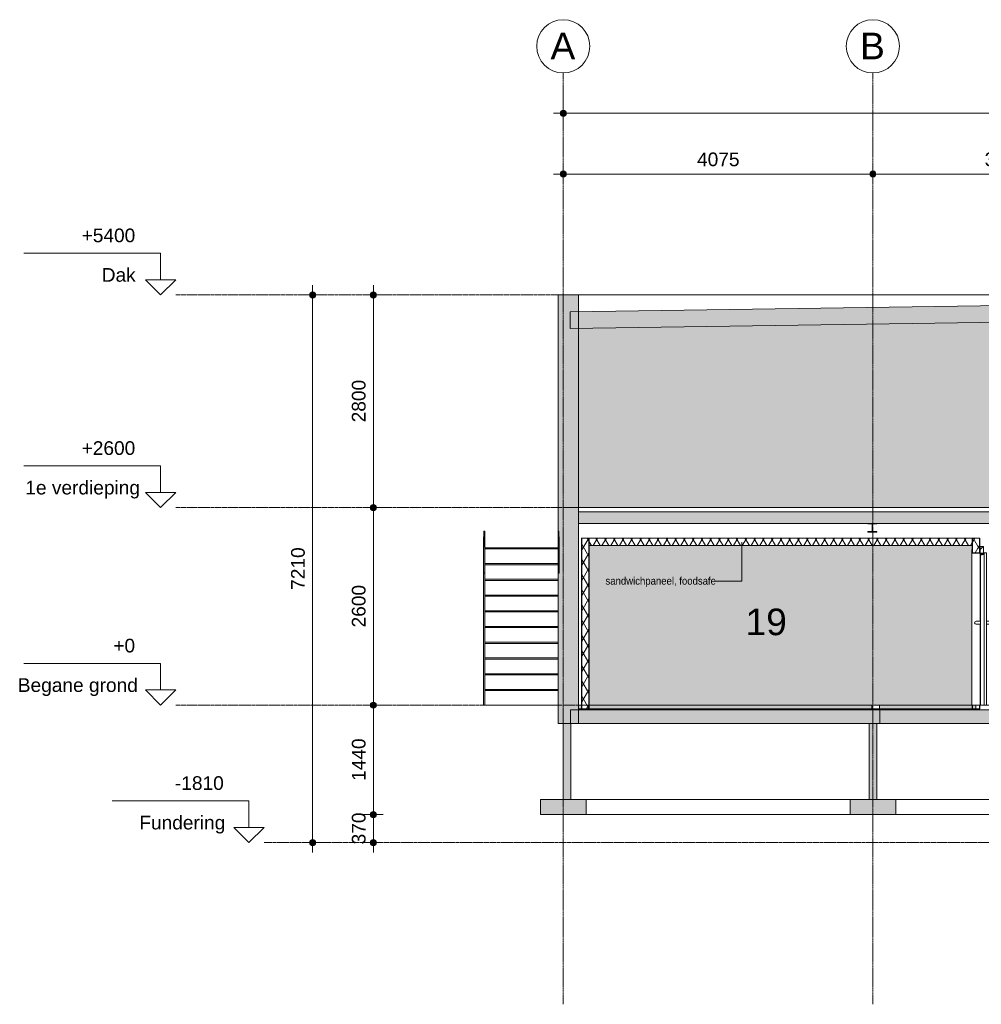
# Model space of a CAD drawing. Header units: millimetres. Extents: x 36905 to 147345, y -4712 to 9242.
# Tile 1 of 8: x 36905 to 49562, y -3938 to 9023. Entities that reach past the tile are written whole.
import ezdxf

# ---------------------------------------------------------------- set-up
doc = ezdxf.new("R2010")
doc.units = ezdxf.units.MM
doc.linetypes.add('ARC Grid Line', pattern=[22.225, 12.7, -3.175, 3.175, -3.175])
doc.linetypes.add('ARC Level Line', pattern=[32, 6, -5, 16, -5])
for name, color, linetype, lineweight in [('A--A23__Vloeren', 8, 'Continuous', 9), ('A--A2__Ruwbouw', 8, 'Continuous', 9), ('A--A45__Plafondafwerkingen', 8, 'Continuous', 9), ('A--AR9__AlgVoorz', 1, 'Continuous', 9), ('A--L$01A__Algemeen', 7, 'Continuous', 9), ('A--L$07A__Stramien', 1, 'Continuous', 13), ('A--L21__Buitenwanden', 3, 'Continuous', 9), ('A--L22__Binnenwanden', 2, 'Continuous', 9), ('A--L23__Vloeren', 3, 'Continuous', 9), ('A--L24__TrapenHellingen', 1, 'Continuous', 9), ('A--L28__Hoofddraagconstructies', 3, 'Continuous', 9), ('A--L34__BalustradesLeuningen', 1, 'Continuous', 9), ('A--L3__Afbouw', 2, 'Continuous', 9), ('A--L45__Plafondafwerkingen', 1, 'Continuous', 9), ('A--LD30__DetailPenMiddel', 3, 'Continuous', 9), ('A--LR9__AlgVoorz', 7, 'Continuous', 9), ('A--M$01A__Algemeen', 1, 'Continuous', 13), ('A--M$01A__Algemeen-100', 1, 'Continuous', 13), ('A--T$01A__Algemeen', 1, 'Continuous', 13), ('A--T$07A__Stramien', 1, 'Continuous', 13), ('A--TR9__AlgVoorz', 1, 'Continuous', 13)]:
    doc.layers.add(name, color=color, linetype=linetype, lineweight=lineweight)
doc.styles.add('Arial', font='arial.ttf', dxfattribs={"height": 180})
doc.styles.add('Arial_1', font='arial.ttf', dxfattribs={"height": 350})
doc.styles.add('Arial_3', font='arial.ttf', dxfattribs={"width": 0.9, "height": 100})
doc.dimstyles.new('00_ARC_dimension_1_8mm', dxfattribs={"dimscale": 304.8, "dimtxt": 183.646692, "dimasz": 1.049869, "dimexe": 0.426509, "dimexo": 0.0625, "dimgap": 0.164042, "dimtad": 1, "dimdec": 0, "dimzin": 0, "dimdsep": 46, "dimtxsty": 'Arial', "dimblk1": 'DOTSMALL', "dimblk2": 'DOTSMALL', "dimsah": 1, "dimcen": 0.09, "dimdle": 0.426509, "dimadec": 3, "dimazin": 0, "dimtfac": 1, "dimtdec": 4, "dimtix": 1, "dimtmove": 0, "dimatfit": 3, "dimfxl": 0.426509, "dimfxlon": 1, "dimtvp": 1, "dimtolj": 1, "dimtzin": 0, "dimarcsym": 2})
pattern_1 = [(60, (48887.76, 2980), (-86.6025, 50), []), (120, (48887.76, 2980), (-86.6025, -50), [])]
pattern_2 = [(60, (48887.76, 2980), (-86.6025, 50), []), (120, (48887.76, 2980), (-86.6025, -50), [])]
pattern_3 = [(45, (48887.76, 2980), (-265.17, 265.17), []), (45, (49037.76, 2980), (-265.17, 265.17), [])]

# ---------------------------------------------------------------- blocks, each defined once
blk = doc.blocks.new('Railing - Railing-1753570-DO - Doorsnede A')
at = {"layer": 'A--L34__BalustradesLeuningen'}
blk.add_hatch(color=9, dxfattribs=at).paths.add_polyline_path([(43026, 2216), (43026, 2290), (43016, 2290), (43016, 2216)])
for p, q in [((43026, 2290), (43016, 2290)), ((43016, 2290), (43016, 2084)), ((43026, 2084), (43026, 2290)), ((43016, 2084), (43026, 2084))]:
    blk.add_line(p, q, dxfattribs=at)
blk = doc.blocks.new('Railing - Railing-1753574-DO - Doorsnede A')
at = {"layer": 'A--L34__BalustradesLeuningen'}
for p, q in [((44002, 2290), (43992, 2290)), ((43992, 2290), (43992, 2084)), ((44002, 2084), (44002, 2290)), ((43992, 2084), (44002, 2084))]:
    blk.add_line(p, q, dxfattribs=at)
blk = doc.blocks.new('28_SFO_staal_balk_HEA - HEA 120-2667357-DO - Doorsnede A')
at = {"layer": 'A--L28__Hoofddraagconstructies'}
h = blk.add_hatch(dxfattribs=at)
h.set_pattern_fill('FP_1', color=256, style=0, pattern_type=2)
h.set_pattern_definition([(45, (48887.76, 2980), (-500, 500), []), (45, (49057.76, 2980), (-500, 500), []), (45, (49067.76, 2980), (-500, 500), []), (45, (49077.76, 2980), (-500, 500), []), (45, (49087.76, 2980), (-500, 500), []), (45, (49097.76, 2980), (-500, 500), []), (45, (49107.76, 2980), (-500, 500), []), (45, (49117.76, 2980), (-500, 500), [])])
h.paths.add_polyline_path([(48189, 2279), (48189, 2287), (48131, 2287), (48131, 2385), (48189, 2385), (48189, 2393), (48069, 2393), (48069, 2385), (48126, 2384), (48126, 2287), (48069, 2287), (48069, 2279)])
for p, q in [((48189, 2393), (48069, 2393)), ((48069, 2393), (48069, 2385)), ((48069, 2385), (48126, 2385)), ((48126, 2385), (48126, 2287)), ((48131, 2287), (48131, 2385)), ((48131, 2385), (48189, 2385)), ((48189, 2385), (48189, 2393)), ((48126, 2287), (48069, 2287)), ((48069, 2287), (48069, 2279)), ((48069, 2279), (48189, 2279)), ((48189, 2287), (48131, 2287)), ((48189, 2279), (48189, 2287))]:
    blk.add_line(p, q, dxfattribs=at)
blk = doc.blocks.new('32_DO_WB_MFX3 - Metaflex_fl-MK--_2000x900_3sc-V1-DO - Doorsnede A')
at = {"layer": 'A--L3__Afbouw'}
h = blk.add_hatch(dxfattribs=at)
h.set_pattern_fill('FP_3', color=256, style=0, pattern_type=2)
h.set_pattern_definition(pattern_3)
h.paths.add_polyline_path([(49547, 2000), (49592, 2000), (49592, 2090), (49547, 2090), (49547, 2015)])
h = blk.add_hatch(dxfattribs=at)
h.set_pattern_fill('FP_3', color=256, style=0, pattern_type=2)
h.set_pattern_definition(pattern_3)
h.paths.add_polyline_path([(49437, 2000), (49547, 2000), (49547, 2050), (49542, 2050), (49542, 2005), (49442, 2005), (49442, 2050), (49437, 2050), (49437, 2005)])
at = {"layer": 'A--L3__Afbouw', "lineweight": 15}
for p, q in [((49547, 2090), (49547, 2000)), ((49592, 2090), (49547, 2090)), ((49592, 2000), (49592, 2090)), ((49442, 2050), (49437, 2050)), ((49437, 2050), (49437, 2000)), ((49437, 2000), (49547, 2000)), ((49442, 2005), (49442, 2050)), ((49542, 2005), (49442, 2005)), ((49547, 2050), (49542, 2050)), ((49542, 2050), (49542, 2005)), ((49547, 2000), (49547, 2050)), ((49547, 2000), (49592, 2000)), ((49602, 1985), (49554, 1975)), ((49554, 1975), (49554, 0)), ((49602, 2005), (49602, 0)), ((49630, 2005), (49602, 2005)), ((49602, 0), (49602, 1985)), ((49630, 0), (49630, 2005)), ((49630, 2005), (49630, 0)), ((49632, 2005), (49630, 2005)), ((49632, 0), (49632, 2005)), ((49494, 1106), (49494, 1105)), ((49554, 1106), (49494, 1106)), ((49494, 1065), (49494, 1064)), ((49494, 1064), (49554, 1064)), ((49554, 1064), (49554, 1106)), ((49692, 1106), (49632, 1106)), ((49632, 1106), (49632, 1064)), ((49632, 1064), (49692, 1064)), ((49692, 1064), (49692, 1106)), ((49554, 0), (49602, 0)), ((49602, 0), (49630, 0)), ((49630, 0), (49632, 0))]:
    blk.add_line(p, q, dxfattribs=at)
at = {"layer": 'A--L3__Afbouw'}
for p, q in [((49437, 0), (49437, 2000)), ((49547, 1106), (49547, 2000)), ((49547, 2000), (49547, 1106)), ((49554, 1975), (49554, 1989)), ((49554, 1989), (49602, 1989)), ((49592, 2000), (49592, 1989)), ((49547, 0), (49547, 1064)), ((49547, 1064), (49547, 0)), ((49547, 0), (49542, 0)), ((49554, 0), (49547, 0))]:
    blk.add_line(p, q, dxfattribs=at)
at = {"layer": 'A--L3__Afbouw', "lineweight": 15}
for start, end in [(90, 180), (180, 270)]:
    blk.add_arc((49494, 1085), 20, start, end, dxfattribs=at)
blk = doc.blocks.new('Level - height_name_1_8mm-6341-DO - Doorsnede A')
at = {"layer": 'A--T$01A__Algemeen'}
for p, q in [((38760, 550), (36960, 550)), ((38760, 550), (38760, 200)), ((38560, 200), (38760, 0)), ((38560, 200), (38760, 200)), ((38960, 200), (38760, 0)), ((38960, 200), (38760, 200))]:
    blk.add_line(p, q, dxfattribs=at)
blk = doc.blocks.new('Grid - 3_5mm-18301-DO - Doorsnede A')
at = {"layer": 'A--T$07A__Stramien'}
blk.add_circle((44060, 8673), 350, dxfattribs=at)
blk = doc.blocks.new('DIMBLOCK1-DO - Doorsnede A')
at = {"layer": 'A--M$01A__Algemeen-100'}
h = blk.add_hatch(color=256, dxfattribs=at)
edge = h.paths.add_edge_path()
edge.add_arc((41560, -1440), 40, 0, 360)
h = blk.add_hatch(color=256, dxfattribs=at)
edge = h.paths.add_edge_path()
edge.add_arc((41560, -1810), 40, 0, 360)
for p, q in [((41560, -1440), (41430, -1440)), ((41560, -1940), (41560, -1440)), ((41560, -1440), (41690, -1440)), ((41560, -1810), (41430, -1810)), ((41560, -1810), (41690, -1810))]:
    blk.add_line(p, q, dxfattribs=at)
for centre in [(41560, -1440), (41560, -1810)]:
    blk.add_circle(centre, 40, dxfattribs=at)
at = {"layer": 'A--M$01A__Algemeen-100', "color": 0, "insert": (41277, -1833), "char_height": 180, "width": 498.39, "attachment_point": 1, "rotation": 90, "line_spacing_factor": 0.941778, "style": 'Arial'}
blk.add_mtext('370', dxfattribs=at)
blk = doc.blocks.new('_DotSmall')
at = {"color": 0, "linetype": 'ByBlock', "const_width": 0.5}
blk.add_lwpolyline([(-0.0625, 0, 1), (0.0625, 0, 1)], format="xyb", close=True, dxfattribs=at)
blk = doc.blocks.new('DIMBLOCK2-DO - Doorsnede A')
at = {"layer": 'A--M$01A__Algemeen-100'}
h = blk.add_hatch(color=256, dxfattribs=at)
edge = h.paths.add_edge_path()
edge.add_arc((41560, 0), 40, 0, 360)
h = blk.add_hatch(color=256, dxfattribs=at)
edge = h.paths.add_edge_path()
edge.add_arc((41560, -1440), 40, 0, 360)
for p, q in [((41560, 0), (41430, 0)), ((41560, -1440), (41560, 0)), ((41560, 0), (41690, 0)), ((41560, -1440), (41430, -1440)), ((41560, -1440), (41690, -1440))]:
    blk.add_line(p, q, dxfattribs=at)
for centre in [(41560, 0), (41560, -1440)]:
    blk.add_circle(centre, 40, dxfattribs=at)
at = {"layer": 'A--M$01A__Algemeen-100', "color": 0, "insert": (41277, -997), "char_height": 180, "width": 664.52, "attachment_point": 1, "rotation": 90, "line_spacing_factor": 0.941778, "style": 'Arial'}
blk.add_mtext('1440', dxfattribs=at)
blk = doc.blocks.new('DIMBLOCK3-DO - Doorsnede A')
at = {"layer": 'A--M$01A__Algemeen-100'}
h = blk.add_hatch(color=256, dxfattribs=at)
edge = h.paths.add_edge_path()
edge.add_arc((41560, 2600), 40, 0, 360)
h = blk.add_hatch(color=256, dxfattribs=at)
edge = h.paths.add_edge_path()
edge.add_arc((41560, 0), 40, 0, 360)
for p, q in [((41560, 2600), (41430, 2600)), ((41560, 0), (41560, 2600)), ((41560, 2600), (41690, 2600)), ((41560, 0), (41430, 0)), ((41560, 0), (41690, 0))]:
    blk.add_line(p, q, dxfattribs=at)
for centre in [(41560, 2600), (41560, 0)]:
    blk.add_circle(centre, 40, dxfattribs=at)
at = {"layer": 'A--M$01A__Algemeen-100', "color": 0, "insert": (41277, 1023), "char_height": 180, "width": 664.52, "attachment_point": 1, "rotation": 90, "line_spacing_factor": 0.941778, "style": 'Arial'}
blk.add_mtext('2600', dxfattribs=at)
blk = doc.blocks.new('DIMBLOCK4-DO - Doorsnede A')
at = {"layer": 'A--M$01A__Algemeen-100'}
h = blk.add_hatch(color=256, dxfattribs=at)
edge = h.paths.add_edge_path()
edge.add_arc((41560, 5400), 40, 0, 360)
h = blk.add_hatch(color=256, dxfattribs=at)
edge = h.paths.add_edge_path()
edge.add_arc((41560, 2600), 40, 0, 360)
for p, q in [((41560, 2600), (41560, 5530)), ((41560, 5400), (41430, 5400)), ((41560, 5400), (41690, 5400)), ((41560, 2600), (41430, 2600)), ((41560, 2600), (41690, 2600))]:
    blk.add_line(p, q, dxfattribs=at)
for centre in [(41560, 5400), (41560, 2600)]:
    blk.add_circle(centre, 40, dxfattribs=at)
at = {"layer": 'A--M$01A__Algemeen-100', "color": 0, "insert": (41277, 3723), "char_height": 180, "width": 664.52, "attachment_point": 1, "rotation": 90, "line_spacing_factor": 0.941778, "style": 'Arial'}
blk.add_mtext('2800', dxfattribs=at)
blk = doc.blocks.new('DIMBLOCK5-DO - Doorsnede A')
at = {"layer": 'A--M$01A__Algemeen-100'}
h = blk.add_hatch(color=256, dxfattribs=at)
edge = h.paths.add_edge_path()
edge.add_arc((40760, 5400), 40, 0, 360)
h = blk.add_hatch(color=256, dxfattribs=at)
edge = h.paths.add_edge_path()
edge.add_arc((40760, -1810), 40, 0, 360)
for p, q in [((40760, -1940), (40760, 5530)), ((40760, 5400), (40630, 5400)), ((40760, 5400), (40890, 5400)), ((40760, -1810), (40630, -1810)), ((40760, -1810), (40890, -1810))]:
    blk.add_line(p, q, dxfattribs=at)
for centre in [(40760, 5400), (40760, -1810)]:
    blk.add_circle(centre, 40, dxfattribs=at)
at = {"layer": 'A--M$01A__Algemeen-100', "color": 0, "insert": (40477, 1518), "char_height": 180, "width": 664.52, "attachment_point": 1, "rotation": 90, "line_spacing_factor": 0.941778, "style": 'Arial'}
blk.add_mtext('7210', dxfattribs=at)
blk = doc.blocks.new('DIMBLOCK6-DO - Doorsnede A')
at = {"layer": 'A--M$01A__Algemeen-100'}
h = blk.add_hatch(color=256, dxfattribs=at)
edge = h.paths.add_edge_path()
edge.add_arc((44060, 6991), 40, 0, 360)
h = blk.add_hatch(color=256, dxfattribs=at)
edge = h.paths.add_edge_path()
edge.add_arc((48135, 6991), 40, 0, 360)
for p, q in [((44060, 6991), (44060, 7121)), ((48135, 6991), (48135, 7121)), ((43930, 6991), (48135, 6991)), ((44060, 6991), (44060, 6861)), ((48135, 6991), (48135, 6861))]:
    blk.add_line(p, q, dxfattribs=at)
for centre in [(44060, 6991), (48135, 6991)]:
    blk.add_circle(centre, 40, dxfattribs=at)
at = {"layer": 'A--M$01A__Algemeen-100', "color": 0, "insert": (45821, 7275), "char_height": 180, "width": 664.52, "attachment_point": 1, "line_spacing_factor": 0.941778, "style": 'Arial'}
blk.add_mtext('4075', dxfattribs=at)
blk = doc.blocks.new('DIMBLOCK7-DO - Doorsnede A')
at = {"layer": 'A--M$01A__Algemeen-100'}
h = blk.add_hatch(color=256, dxfattribs=at)
edge = h.paths.add_edge_path()
edge.add_arc((48135, 6991), 40, 0, 360)
h = blk.add_hatch(color=256, dxfattribs=at)
edge = h.paths.add_edge_path()
edge.add_arc((51633, 6991), 40, 0, 360)
for p, q in [((48135, 6991), (48135, 7121)), ((51633, 6991), (51633, 7121)), ((48135, 6991), (51633, 6991)), ((48135, 6991), (48135, 6861)), ((51633, 6991), (51633, 6861))]:
    blk.add_line(p, q, dxfattribs=at)
for centre in [(48135, 6991), (51633, 6991)]:
    blk.add_circle(centre, 40, dxfattribs=at)
at = {"layer": 'A--M$01A__Algemeen-100', "color": 0, "insert": (49607, 7275), "char_height": 180, "width": 664.52, "attachment_point": 1, "line_spacing_factor": 0.941778, "style": 'Arial'}
blk.add_mtext('3498', dxfattribs=at)
blk = doc.blocks.new('DIMBLOCK14-DO - Doorsnede A')
at = {"layer": 'A--M$01A__Algemeen-100'}
h = blk.add_hatch(color=256, dxfattribs=at)
edge = h.paths.add_edge_path()
edge.add_arc((44060, 7791), 40, 0, 360)
h = blk.add_hatch(color=256, dxfattribs=at)
edge = h.paths.add_edge_path()
edge.add_arc((81851, 7791), 40, 0, 360)
for p, q in [((44060, 7791), (44060, 7921)), ((81851, 7791), (81851, 7921)), ((43930, 7791), (81981, 7791)), ((44060, 7791), (44060, 7661)), ((81851, 7791), (81851, 7661))]:
    blk.add_line(p, q, dxfattribs=at)
for centre in [(44060, 7791), (81851, 7791)]:
    blk.add_circle(centre, 40, dxfattribs=at)
at = {"layer": 'A--M$01A__Algemeen-100', "color": 0, "insert": (62610, 8075), "char_height": 180, "width": 830.65, "attachment_point": 1, "line_spacing_factor": 0.941778, "style": 'Arial'}
blk.add_mtext('37791', dxfattribs=at)

msp = doc.modelspace()

# ---------------------------------------------------------------- hatches: boundary and pattern name
at = {"layer": 'A--A23__Vloeren'}
h = msp.add_hatch(color=9, dxfattribs=at)
h.paths.add_polyline_path([(44151.4, 4958.4), (59190.9, 5176.3), (59145.4, 5177), (59145.4, 5393.7), (44151.4, 5176.5), (44151.4, 5038.4)])
h.paths.add_polyline_path([(59236.4, 5393.7), (59236.4, 5395), (59190.9, 5394.3)])
for points in [[(44261.4, 2393), (59131.4, 2393), (59131.4, 2543), (44261.4, 2543)], [(49442.4, -50), (49491.4, -50), (49491.4, 0), (48221.4, 0), (48221.4, -50), (49437.4, -50)], [(44261.4, -240), (48226.4, -240), (48226.4, -60), (44261.4, -60)], [(50394.2, -240), (50558.4, -240), (50558.4, -60), (48226.4, -60), (48226.4, -240)]]:
    msp.add_hatch(color=9, dxfattribs=at).paths.add_polyline_path(points)
h = msp.add_hatch(color=9, dxfattribs=at)
h.paths.add_polyline_path([(44738.7, -50), (48121.4, -50), (48121.4, 0), (44397.4, 0), (44397.4, -50), (44632.1, -50)])
h.paths.add_polyline_path([(44305.4, -50), (44305.4, 0), (44261.4, 0), (44261.4, -50)])
at = {"layer": 'A--A2__Ruwbouw'}
for points in [[(44160.4, -240), (44261.4, -240), (44261.4, 2600), (44170.4, 2600), (44170.4, 4958.7), (44151.4, 4958.4), (44151.4, 5176.5), (44261.4, 5178.1), (44261.4, 5400), (43991.4, 5400), (43991.4, -240)], [(44160.4, -1240), (44160.4, -240), (44060.4, -240), (44060.4, -1240)], [(48185.4, -1240), (48185.4, -240), (48085.4, -240), (48085.4, -1240)], [(43760.4, -1440), (44360.4, -1440), (44360.4, -1240), (43760.4, -1240)], [(47835.4, -1440), (48435.4, -1440), (48435.4, -1240), (47835.4, -1240)]]:
    msp.add_hatch(color=9, dxfattribs=at).paths.add_polyline_path(points)
h = msp.add_hatch(dxfattribs=at)
h.set_pattern_fill('FP_2', color=256, angle=240, style=0, pattern_type=2)
h.set_pattern_definition(pattern_1)
h.paths.add_polyline_path([(44397.4, -50), (44397.4, 2200), (44305.4, 2200), (44305.4, -50)])
h = msp.add_hatch(dxfattribs=at)
h.set_pattern_fill('FP_2', color=256, angle=240, style=0, pattern_type=2)
h.set_pattern_definition(pattern_1)
h.paths.add_polyline_path([(44401.4, 0), (44401.4, 2200), (44397.4, 2200), (44397.4, 0)])
h = msp.add_hatch(dxfattribs=at)
h.set_pattern_fill('FP_2', color=256, angle=240, style=0, pattern_type=2)
h.set_pattern_definition(pattern_2)
h.paths.add_polyline_path([(49442.4, 2005), (49446.4, 2005), (49446.4, 2200), (49442.4, 2200), (49442.4, 2100)])
h = msp.add_hatch(dxfattribs=at)
h.set_pattern_fill('FP_2', color=256, angle=240, style=0, pattern_type=2)
h.set_pattern_definition(pattern_2)
h.paths.add_polyline_path([(49538.4, -50), (49538.4, 0), (49491.4, 0), (49491.4, -50)])
h.paths.add_polyline_path([(49446.4, 2005), (49538.4, 2005), (49538.4, 2200), (49446.4, 2200), (49446.4, 2100)])
at = {"layer": 'A--A45__Plafondafwerkingen'}
h = msp.add_hatch(dxfattribs=at)
h.set_pattern_fill('FP_2', color=256, angle=240, style=0, pattern_type=2)
h.set_pattern_definition(pattern_1)
h.paths.add_polyline_path([(44401.4, 2100), (49442.4, 2100), (49442.4, 2200), (44401.4, 2200)])
at = {"layer": 'A--AR9__AlgVoorz'}
for points in [[(53760.5, 2600), (59040.4, 2600), (59040.4, 4786.9), (59029.5, 4787), (59033.3, 5038.4), (49671, 5038.4), (44170.4, 4958.4), (44170.4, 2600), (53352.5, 2600)], [(44401.4, 0), (49437.4, 0), (49437.4, 2050), (49442.4, 2050), (49442.4, 2100), (44401.4, 2100), (44401.4, 160.6)]]:
    msp.add_hatch(color=7, dxfattribs=at).paths.add_polyline_path(points)
at = {"layer": 'A--L24__TrapenHellingen'}
for color, points in [(9, [(43025.8, 1735.4), (43026.4, 1735.4), (43025.8, 2216.1), (43011.4, 2216.1), (43011.4, 1735.4), (43015.8, 1735.4)]), (254, [(43991.4, 2056.4), (43991.4, 2071.4), (43026.4, 2071.4), (43026.4, 2056.4)]), (254, [(43991.4, 1849.3), (43991.4, 1864.3), (43026.4, 1864.3), (43026.4, 1849.3)])]:
    msp.add_hatch(color=color, dxfattribs=at).paths.add_polyline_path(points)

# ---------------------------------------------------------------- linework, layer by layer
at = {"layer": 'A--L$01A__Algemeen', "linetype": 'ARC Level Line', "lineweight": 13}
for p, q in [((38959.9, 5400), (91411.5, 5400)), ((38959.9, 2600), (91411.5, 2600)), ((38959.9, 0), (91411.5, 0)), ((90666.3, -1810), (40122, -1810))]:
    msp.add_line(p, q, dxfattribs=at)
at = {"layer": 'A--L$07A__Stramien', "linetype": 'ARC Grid Line'}
for p, q in [((44060.4, -3938.1), (44060.4, 8323.3)), ((48135.4, -3938.1), (48135.4, 8323.3))]:
    msp.add_line(p, q, dxfattribs=at)
at = {"layer": 'A--L21__Buitenwanden', "lineweight": 15}
for p, q in [((44261.4, 5400), (43991.4, 5400)), ((43991.4, 5400), (43991.4, -240)), ((44261.4, -240), (44261.4, 5400)), ((43991.4, -240), (44261.4, -240)), ((43760.4, -1240), (43760.4, -1440)), ((44360.4, -1240), (43760.4, -1240)), ((44360.4, -1440), (44360.4, -1240)), ((47835.4, -1240), (47835.4, -1440)), ((48435.4, -1240), (47835.4, -1240)), ((48435.4, -1440), (48435.4, -1240)), ((43760.4, -1440), (44360.4, -1440)), ((47835.4, -1440), (48435.4, -1440))]:
    msp.add_line(p, q, dxfattribs=at)
at = {"layer": 'A--L21__Buitenwanden'}
msp.add_line((59341.4, 5400), (44261.4, 5400), dxfattribs=at)
at = {"layer": 'A--L22__Binnenwanden', "lineweight": 15}
for p, q in [((44401.4, 2200), (44301.4, 2200)), ((44301.4, 2200), (44301.4, -50)), ((44305.4, -50), (44305.4, 2200)), ((44397.4, -50), (44397.4, 2200)), ((44401.4, -50), (44401.4, 2100)), ((49442.4, 2200), (49442.4, 2005)), ((49542.4, 2200), (49442.4, 2200)), ((49446.4, 2200), (49446.4, 2005)), ((49538.4, 2200), (49538.4, 2005)), ((49542.4, 2005), (49542.4, 2200)), ((49442.4, 2005), (49542.4, 2005)), ((49442.4, 0), (49442.4, -50)), ((49542.4, 0), (49442.4, 0)), ((49446.4, 0), (49446.4, -50)), ((49538.4, 0), (49538.4, -50)), ((49542.4, -50), (49542.4, 0)), ((49442.4, -50), (49542.4, -50)), ((44060.4, -240), (44060.4, -1240)), ((44160.4, -1240), (44160.4, -240)), ((48085.4, -240), (48085.4, -1240)), ((48185.4, -1240), (48185.4, -240))]:
    msp.add_line(p, q, dxfattribs=at)
at = {"layer": 'A--L22__Binnenwanden'}
for p, q in [((48121.4, -50), (48221.4, -50)), ((47835.4, -1240), (44360.4, -1240)), ((50480.4, -1240), (48435.4, -1240)), ((44360.4, -1440), (47835.4, -1440)), ((48435.4, -1440), (50480.4, -1440))]:
    msp.add_line(p, q, dxfattribs=at)
at = {"layer": 'A--L23__Vloeren', "lineweight": 15}
for p, q in [((59236.4, 5395), (44151.4, 5176.5)), ((44151.4, 4958.4), (59236.4, 5177)), ((44151.4, 5176.5), (44151.4, 4958.4)), ((59131.4, 2543), (44261.4, 2543)), ((44261.4, 2393), (59131.4, 2393)), ((48121.4, 0), (44261.4, 0)), ((48121.4, -50), (48121.4, 0)), ((49442.4, 0), (48221.4, 0)), ((48221.4, 0), (48221.4, -50)), ((49491.4, -50), (49491.4, 0)), ((55221.4, -60), (44156.4, -60)), ((44156.4, -60), (44156.4, -240)), ((44261.4, -50), (48121.4, -50)), ((48221.4, -50), (49442.4, -50)), ((48226.4, -240), (48226.4, -60)), ((44261.4, -240), (55221.4, -240))]:
    msp.add_line(p, q, dxfattribs=at)
at = {"layer": 'A--L24__TrapenHellingen'}
for p, q in [((43026.4, 2216.1), (43011.4, 2216.1)), ((43011.4, 2216.1), (43011.4, 1735.4)), ((43026.4, 1735.4), (43026.4, 2216.1)), ((44006.4, 2216.1), (43991.4, 2216.1)), ((43991.4, 2216.1), (43991.4, 1735.4)), ((44006.4, 1735.4), (44006.4, 2216.1)), ((43991.4, 2071.4), (43026.4, 2071.4)), ((43026.4, 2071.4), (43026.4, 2056.4)), ((43026.4, 2056.4), (43991.4, 2056.4)), ((43991.4, 2056.4), (43991.4, 2071.4)), ((43991.4, 1864.3), (43026.4, 1864.3)), ((43026.4, 1864.3), (43026.4, 1849.3)), ((43026.4, 1849.3), (43991.4, 1849.3)), ((43991.4, 1849.3), (43991.4, 1864.3)), ((43011.4, 1735.4), (43026.4, 1735.4)), ((43011.4, 0), (43011.4, 1735.4)), ((43026.4, 1735.4), (43026.4, 0)), ((43991.4, 1735.4), (44006.4, 1735.4)), ((43026.4, 1657.1), (43991.4, 1657.1)), ((43991.4, 1657.1), (43026.4, 1657.1)), ((43991.4, 1642.1), (43026.4, 1642.1)), ((43026.4, 1450), (43991.4, 1450)), ((43991.4, 1450), (43026.4, 1450)), ((43991.4, 1435), (43026.4, 1435)), ((43026.4, 1242.9), (43991.4, 1242.9)), ((43991.4, 1242.9), (43026.4, 1242.9)), ((43991.4, 1227.9), (43026.4, 1227.9)), ((43026.4, 1035.7), (43991.4, 1035.7)), ((43991.4, 1035.7), (43026.4, 1035.7)), ((43991.4, 1020.7), (43026.4, 1020.7)), ((43026.4, 828.6), (43991.4, 828.6)), ((43991.4, 828.6), (43026.4, 828.6)), ((43991.4, 813.6), (43026.4, 813.6)), ((43026.4, 621.4), (43991.4, 621.4)), ((43991.4, 621.4), (43026.4, 621.4)), ((43991.4, 606.4), (43026.4, 606.4)), ((43026.4, 414.3), (43991.4, 414.3)), ((43991.4, 414.3), (43026.4, 414.3)), ((43991.4, 399.3), (43026.4, 399.3)), ((43026.4, 207.1), (43991.4, 207.1)), ((43991.4, 207.1), (43026.4, 207.1)), ((43991.4, 192.1), (43026.4, 192.1)), ((43026.4, 0), (43011.4, 0)), ((43991.4, 0), (43026.4, 0))]:
    msp.add_line(p, q, dxfattribs=at)
at = {"layer": 'A--L45__Plafondafwerkingen', "lineweight": 15}
for p, q in [((49442.4, 2200), (44401.4, 2200)), ((44401.4, 2200), (44401.4, 2100)), ((44401.4, 2100), (49442.4, 2100))]:
    msp.add_line(p, q, dxfattribs=at)
at = {"layer": 'A--LD30__DetailPenMiddel'}
msp.add_line((44261.4, 2600), (59131.4, 2600), dxfattribs=at)
msp.add_line((44261.4, 2600), (59131.4, 2600), dxfattribs=at)
at = {"layer": 'A--LR9__AlgVoorz', "flags": 128}
for points in [[(55271.4, 2600), (59040.4, 2600), (44170.4, 2600), (49642.4, 2600), (44170.4, 2600), (48073.4, 2600), (48379.5, 2600), (52968.4, 2600), (53274.5, 2600), (55080.4, 2600), (55180.4, 2600), (55271.4, 2600)], [(44401.4, 0), (49442.4, 0), (44401.4, 0)]]:
    msp.add_lwpolyline(points, close=True, dxfattribs=at)
at = {"layer": 'A--T$01A__Algemeen'}
for p, q in [((46412.3, 2144.7), (46412.3, 1632.3)), ((46412.3, 1632.3), (46068.2, 1632.3))]:
    msp.add_line(p, q, dxfattribs=at)

# ---------------------------------------------------------------- block references
at = {"layer": 'A--L28__Hoofddraagconstructies'}
msp.add_blockref('28_SFO_staal_balk_HEA - HEA 120-2667357-DO - Doorsnede A', (0, 0), dxfattribs=at)
at = {"layer": 'A--L34__BalustradesLeuningen'}
for name in ['Railing - Railing-1753570-DO - Doorsnede A', 'Railing - Railing-1753574-DO - Doorsnede A']:
    msp.add_blockref(name, (0, 0), dxfattribs=at)
at = {"layer": 'A--L3__Afbouw'}
msp.add_blockref('32_DO_WB_MFX3 - Metaflex_fl-MK--_2000x900_3sc-V1-DO - Doorsnede A', (0, 0), dxfattribs=at)
at = {"layer": 'A--T$01A__Algemeen'}
for p in [(0, 5400), (0, 2600), (0, 0), (1162.1, -1810)]:
    msp.add_blockref('Level - height_name_1_8mm-6341-DO - Doorsnede A', p, dxfattribs=at)
at = {"layer": 'A--T$07A__Stramien'}
for p in [(0, 0), (4075, 0)]:
    msp.add_blockref('Grid - 3_5mm-18301-DO - Doorsnede A', p, dxfattribs=at)

# ---------------------------------------------------------------- texts
at = {"layer": 'A--T$01A__Algemeen', "attachment_point": 1}
for s, insert, char_height, width, style in [('+5400', (37720.2, 6274.1), 180, 849.789, 'Arial'), ('Dak', (37985.2, 5753.9), 180, 529.114, 'Arial'), ('+2600', (37720.2, 3474.1), 180, 849.789, 'Arial'), ('1e verdieping', (36979.2, 2953.9), 180, 1747.679, 'Arial'), ('sandwichpaneel, foodsafe', (44615.6, 1686.1), 100, 1753.291, 'Arial_3'), ('+0', (38137.2, 874.1), 180, 344.726, 'Arial'), ('Begane grond', (36880.2, 353.9), 180, 1867.932, 'Arial'), ('-1810', (38948.3, -935.9), 180, 769.62, 'Arial'), ('Fundering', (38479.3, -1456.1), 180, 1338.818, 'Arial')]:
    msp.add_mtext(s, dxfattribs=dict(at, insert=insert, char_height=char_height, width=width, style=style))
at = {"layer": 'A--T$07A__Stramien', "char_height": 350, "width": 400.844, "attachment_point": 1, "style": 'Arial_1'}
for s, insert in [('A', (43891.8, 8852.1)), ('B', (47966.8, 8852.1))]:
    msp.add_mtext(s, dxfattribs=dict(at, insert=insert))
at = {"layer": 'A--TR9__AlgVoorz', "insert": (46459.4, 1271.3), "char_height": 350, "width": 673.417, "attachment_point": 1, "style": 'Arial_1'}
msp.add_mtext('19', dxfattribs=at)

# ---------------------------------------------------------------- dimensions: what is measured, and where the dimension line sits
at = {"layer": 'A--M$01A__Algemeen'}
for base, p1, p2, override, picture, middle in [((81851.4, 7791.3), (44060.4, 7921.3), (81851.4, 7921.3), {"dimpost": '<>', "dimfxl": 37791}, 'DIMBLOCK14-DO - Doorsnede A', (62955.9, 7933.3)), ((48135.4, 6991.3), (44060.4, 7121.3), (48135.4, 7121.3), {"dimpost": '<>', "dimfxl": 4075}, 'DIMBLOCK6-DO - Doorsnede A', (46097.9, 7133.2)), ((51632.9443053, 6991.2919372), (48135.4443053, 7121.2919372), (51632.9443053, 7121.2919372), {"dimpost": '<>', "dimfxl": 3497.5}, 'DIMBLOCK7-DO - Doorsnede A', (49884.1943053, 7133.2564671))]:
    dim = msp.add_linear_dim(base=base, p1=p1, p2=p2, dimstyle='00_ARC_dimension_1_8mm', override=override, dxfattribs=at)
    dim.commit()
    dim.dimension.update_dxf_attribs({"geometry": picture, "text_midpoint": middle})
for base, p1, p2, override, picture, middle in [((40760.4, 5400), (40630.4, -1810), (40630.4, 5400), {"dimpost": '<>', "dimfxl": 7210}, 'DIMBLOCK5-DO - Doorsnede A', (40618.5, 1795)), ((41560.4, 5400), (41430.4, 2600), (41430.4, 5400), {"dimpost": '<>', "dimfxl": 2800}, 'DIMBLOCK4-DO - Doorsnede A', (41418.5, 4000)), ((41560.4, 2600), (41430.4, 0), (41430.4, 2600), {"dimpost": '<>', "dimfxl": 2600}, 'DIMBLOCK3-DO - Doorsnede A', (41418.5, 1300)), ((41560.4, 0), (41690.4, -1440), (41430.4, 0), {"dimpost": '<>', "dimfxl": 1463.283978}, 'DIMBLOCK2-DO - Doorsnede A', (41418.5, -720)), ((41560.4, -1440), (41430.4, -1810), (41690.4, -1440), {"dimpost": '<>', "dimfxl": 452.216762}, 'DIMBLOCK1-DO - Doorsnede A', (41418.5, -1625))]:
    dim = msp.add_linear_dim(base=base, p1=p1, p2=p2, angle=90, dimstyle='00_ARC_dimension_1_8mm', override=override, dxfattribs=at)
    dim.commit()
    dim.dimension.update_dxf_attribs({"geometry": picture, "text_midpoint": middle})

doc.saveas('drawing.dxf')
